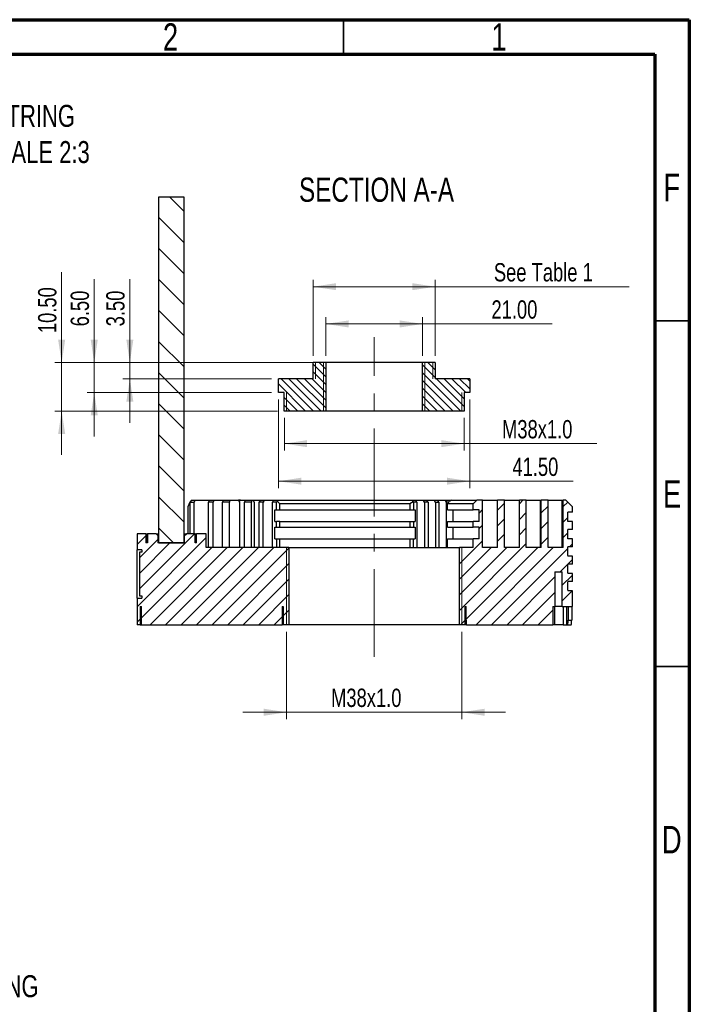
# Model space of a CAD drawing. Header units: millimetres. Extents: x 15 to 415, y 5 to 292.
# Tile 23 of 23: x 318 to 415, y 150 to 292. Entities that reach past the tile are written whole.
import ezdxf

# ---------------------------------------------------------------- set-up
doc = ezdxf.new("R2010")
doc.units = ezdxf.units.MM
doc.linetypes.add('CENTERX2', pattern=[20.32, 12.7, -2.54, 2.54, -2.54])
doc.styles.add('SLDTEXTSTYLE0', font='TXT', dxfattribs={"width": 0.75})
doc.dimstyles.new('SLDDIMSTYLE2', dxfattribs={"dimtxt": 2.645833, "dimasz": 3.302, "dimexe": 0, "dimexo": 0.0625, "dimgap": 0.661458, "dimtad": 1, "dimlfac": 1.5, "dimrnd": 1e-09, "dimzin": 12, "dimdsep": 46, "dimtxsty": 'SLDTEXTSTYLE0', "dimsah": 1, "dimcen": 0.09, "dimadec": 0, "dimazin": 3, "dimtfac": 1, "dimtofl": 0, "dimtmove": 0, "dimatfit": 3, "dimfxl": 1, "dimfrac": 2, "dimtolj": 1, "dimtzin": 12, "dimarcsym": 0})
doc.dimstyles.new('SLDDIMSTYLE3', dxfattribs={"dimtxt": 2.645833, "dimasz": 3.302, "dimexe": 0, "dimexo": 0.0625, "dimgap": 0.661458, "dimtad": 1, "dimlfac": 1.5, "dimrnd": 1e-09, "dimzin": 12, "dimdsep": 46, "dimtxsty": 'SLDTEXTSTYLE0', "dimsah": 1, "dimcen": 0.09, "dimadec": 0, "dimazin": 3, "dimtfac": 1, "dimtmove": 0, "dimatfit": 0, "dimfxl": 1, "dimfrac": 2, "dimtolj": 1, "dimtzin": 12, "dimarcsym": 0})
doc.dimstyles.new('SLDDIMSTYLE4', dxfattribs={"dimtxt": 2.645833, "dimasz": 3.302, "dimexe": 0, "dimexo": 0.0625, "dimgap": 0.661458, "dimtad": 1, "dimlfac": 1.5, "dimrnd": 1e-09, "dimzin": 4, "dimdsep": 46, "dimtxsty": 'SLDTEXTSTYLE0', "dimsah": 1, "dimcen": 0.09, "dimadec": 0, "dimazin": 1, "dimtfac": 1, "dimtofl": 0, "dimtmove": 0, "dimatfit": 3, "dimfxl": 1, "dimfrac": 2, "dimtolj": 1, "dimtzin": 12, "dimarcsym": 0})
doc.dimstyles.new('SLDDIMSTYLE5', dxfattribs={"dimtxt": 2.645833, "dimasz": 3.302, "dimexe": 0, "dimexo": 0.0625, "dimgap": 0.661458, "dimtad": 1, "dimlfac": 1.5, "dimrnd": 1e-09, "dimzin": 4, "dimdsep": 46, "dimtxsty": 'SLDTEXTSTYLE0', "dimsah": 1, "dimcen": 0.09, "dimadec": 0, "dimazin": 1, "dimtfac": 1, "dimtmove": 0, "dimatfit": 0, "dimfxl": 1, "dimfrac": 2, "dimtolj": 1, "dimtzin": 12, "dimarcsym": 0})

# ---------------------------------------------------------------- blocks, each defined once
blk = doc.blocks.new('_D')
at = {"color": 7, "linetype": 'Continuous', "lineweight": 0}
for p, q in [((360.58, 243.44), (360.58, 254.41)), ((360.58, 253.41), (378.25, 253.41)), ((378.25, 243.44), (378.25, 254.41)), ((378.25, 253.41), (406.3, 253.41))]:
    blk.add_line(p, q, dxfattribs=at)
at = {"color": 7, "linetype": 'Continuous', "lineweight": 18}
for points in [[(360.58, 253.41), (363.89, 252.91), (363.89, 253.92)], [(378.25, 253.41), (374.95, 253.92), (374.95, 252.91)]]:
    blk.add_solid(points, dxfattribs=at)
at = {"color": 7, "linetype": 'Continuous', "lineweight": 18, "insert": (386.73, 256.82), "char_height": 2.6458, "attachment_point": 1, "style": 'SLDTEXTSTYLE0'}
blk.add_mtext('See Table 1', dxfattribs=at)
blk = doc.blocks.new('_D_1')
at = {"color": 7, "linetype": 'Continuous', "lineweight": 0}
for p, q in [((356.42, 234.44), (356.42, 229.73)), ((382.42, 234.44), (382.42, 229.73)), ((356.42, 230.73), (382.42, 230.73)), ((382.42, 230.73), (401.64, 230.73))]:
    blk.add_line(p, q, dxfattribs=at)
at = {"color": 7, "linetype": 'Continuous', "lineweight": 18}
for points in [[(356.42, 230.73), (359.72, 230.22), (359.72, 231.24)], [(382.42, 230.73), (379.11, 231.24), (379.11, 230.22)]]:
    blk.add_solid(points, dxfattribs=at)
at = {"color": 7, "linetype": 'Continuous', "lineweight": 18, "insert": (387.91, 234.14), "char_height": 2.646, "attachment_point": 1, "style": 'SLDTEXTSTYLE0'}
blk.add_mtext('M38x1.0', dxfattribs=at)
blk = doc.blocks.new('_D_2')
at = {"color": 7, "linetype": 'Continuous', "lineweight": 0}
for p, q in [((356.75, 203.54), (356.75, 190.91)), ((382.08, 203.54), (382.08, 190.91)), ((356.75, 191.91), (350.4, 191.91)), ((356.75, 191.91), (382.08, 191.91)), ((382.08, 191.91), (388.43, 191.91))]:
    blk.add_line(p, q, dxfattribs=at)
at = {"color": 7, "linetype": 'Continuous', "lineweight": 18}
for points in [[(356.75, 191.91), (353.45, 192.42), (353.45, 191.4)], [(382.08, 191.91), (385.38, 191.4), (385.38, 192.42)]]:
    blk.add_solid(points, dxfattribs=at)
at = {"color": 7, "linetype": 'Continuous', "lineweight": 18, "insert": (363.18, 195.32), "char_height": 2.646, "attachment_point": 1, "style": 'SLDTEXTSTYLE0'}
blk.add_mtext('M38x1.0', dxfattribs=at)
blk = doc.blocks.new('_D_3')
at = {"color": 7, "linetype": 'Continuous', "lineweight": 0}
for p, q in [((362.42, 243.44), (362.42, 249.03)), ((376.42, 243.44), (376.42, 249.03)), ((362.42, 248.03), (376.42, 248.03)), ((376.42, 248.03), (395.18, 248.03))]:
    blk.add_line(p, q, dxfattribs=at)
at = {"color": 7, "linetype": 'Continuous', "lineweight": 18}
for points in [[(362.42, 248.03), (365.72, 247.52), (365.72, 248.54)], [(376.42, 248.03), (373.11, 248.54), (373.11, 247.52)]]:
    blk.add_solid(points, dxfattribs=at)
at = {"color": 7, "linetype": 'Continuous', "lineweight": 18, "insert": (386.38, 251.44), "char_height": 2.646, "attachment_point": 1, "style": 'SLDTEXTSTYLE0'}
blk.add_mtext('21.00', dxfattribs=at)
blk = doc.blocks.new('_D_4')
at = {"color": 7, "linetype": 'Continuous', "lineweight": 0}
for p, q in [((355.58, 237.11), (355.58, 224.3)), ((383.25, 237.11), (383.25, 224.3)), ((355.58, 225.3), (383.25, 225.3)), ((383.25, 225.3), (398.2, 225.3))]:
    blk.add_line(p, q, dxfattribs=at)
at = {"color": 7, "linetype": 'Continuous', "lineweight": 18}
for points in [[(355.58, 225.3), (358.89, 224.8), (358.89, 225.81)], [(383.25, 225.3), (379.95, 225.81), (379.95, 224.8)]]:
    blk.add_solid(points, dxfattribs=at)
at = {"color": 7, "linetype": 'Continuous', "lineweight": 18, "insert": (389.41, 228.71), "char_height": 2.646, "attachment_point": 1, "style": 'SLDTEXTSTYLE0'}
blk.add_mtext('41.50', dxfattribs=at)
blk = doc.blocks.new('_D_5')
at = {"color": 7, "linetype": 'Continuous', "lineweight": 0}
for p, q in [((334.07, 242.44), (334.07, 254.52)), ((361.42, 242.44), (333.07, 242.44)), ((334.07, 242.44), (334.07, 240.11)), ((354.58, 240.11), (333.07, 240.11)), ((334.07, 240.11), (334.07, 233.76))]:
    blk.add_line(p, q, dxfattribs=at)
at = {"color": 7, "linetype": 'Continuous', "lineweight": 18}
for points in [[(334.07, 242.44), (334.58, 245.74), (333.57, 245.74)], [(334.07, 240.11), (333.57, 236.81), (334.58, 236.81)]]:
    blk.add_solid(points, dxfattribs=at)
at = {"color": 7, "linetype": 'Continuous', "lineweight": 18, "insert": (330.66, 247.68), "char_height": 2.646, "attachment_point": 1, "rotation": 90, "style": 'SLDTEXTSTYLE0'}
blk.add_mtext('3.50', dxfattribs=at)
blk = doc.blocks.new('_D_6')
at = {"color": 7, "linetype": 'Continuous', "lineweight": 0}
for p, q in [((328.92, 242.44), (328.92, 254.52)), ((361.42, 242.44), (327.92, 242.44)), ((328.92, 242.44), (328.92, 238.11)), ((354.58, 238.11), (327.92, 238.11)), ((328.92, 238.11), (328.92, 231.76))]:
    blk.add_line(p, q, dxfattribs=at)
at = {"color": 7, "linetype": 'Continuous', "lineweight": 18}
for points in [[(328.92, 242.44), (329.43, 245.74), (328.41, 245.74)], [(328.92, 238.11), (328.41, 234.81), (329.43, 234.81)]]:
    blk.add_solid(points, dxfattribs=at)
at = {"color": 7, "linetype": 'Continuous', "lineweight": 18, "insert": (325.51, 247.68), "char_height": 2.646, "attachment_point": 1, "rotation": 90, "style": 'SLDTEXTSTYLE0'}
blk.add_mtext('6.50', dxfattribs=at)
blk = doc.blocks.new('_D_7')
at = {"color": 7, "linetype": 'Continuous', "lineweight": 0}
for p, q in [((324.21, 242.44), (324.21, 255.5)), ((361.42, 242.44), (323.21, 242.44)), ((324.21, 242.44), (324.21, 235.44)), ((355.42, 235.44), (323.21, 235.44)), ((324.21, 235.44), (324.21, 229.09))]:
    blk.add_line(p, q, dxfattribs=at)
at = {"color": 7, "linetype": 'Continuous', "lineweight": 18}
for points in [[(324.21, 242.44), (324.72, 245.74), (323.7, 245.74)], [(324.21, 235.44), (323.7, 232.14), (324.72, 232.14)]]:
    blk.add_solid(points, dxfattribs=at)
at = {"color": 7, "linetype": 'Continuous', "lineweight": 18, "insert": (320.8, 246.7), "char_height": 2.646, "attachment_point": 1, "rotation": 90, "style": 'SLDTEXTSTYLE0'}
blk.add_mtext('10.50', dxfattribs=at)

msp = doc.modelspace()

# ---------------------------------------------------------------- hatches: boundary and pattern name
at = {"linetype": 'Continuous', "lineweight": 18}
h = msp.add_hatch(dxfattribs=at)
h.set_pattern_fill('ANSI31', angle=90, style=0)
h.paths.add_polyline_path([(338.2612, 266.3769), (338.2612, 216.3769), (341.8612, 216.3769), (341.8612, 266.3769)], flags=0)
h = msp.add_hatch(dxfattribs=at)
h.set_pattern_fill('ANSI31', scale=0.25, angle=90, style=0)
h.paths.add_polyline_path([(355.5831, 238.1096), (356.4165, 238.1096), (356.4165, 235.4429), (362.4168, 235.4429), (362.4168, 242.4429), (360.5833, 242.4429), (360.5833, 240.1096), (355.5831, 240.1096)], flags=0)
h = msp.add_hatch(dxfattribs=at)
h.set_pattern_fill('ANSI31', scale=0.25, angle=90, style=0)
h.paths.add_polyline_path([(382.4158, 238.1096), (383.2492, 238.1096), (383.2492, 240.1096), (378.249, 240.1096), (378.249, 242.4429), (376.4155, 242.4429), (376.4155, 235.4429), (382.4158, 235.4429)], flags=0)
h = msp.add_hatch(dxfattribs=at)
h.set_pattern_fill('ANSI31', scale=0.5, style=0)
edge = h.paths.add_edge_path(flags=0)
edge.add_line((398.0827, 215.8102), (398.0827, 216.9769))
edge.add_line((398.0827, 216.9769), (397.4226, 216.9769))
edge.add_line((397.4226, 216.9769), (397.4226, 218.3102))
edge.add_line((397.4226, 218.3102), (398.0827, 218.3102))
edge.add_line((398.0827, 218.3102), (398.0827, 219.4769))
edge.add_line((398.0827, 219.4769), (397.4226, 219.4769))
edge.add_line((397.4226, 219.4769), (397.4226, 220.8102))
edge.add_line((397.4226, 220.8102), (398.0827, 220.8102))
edge.add_line((398.0827, 220.8102), (398.0827, 221.6102))
edge.add_spline(control_points=[(398.0827, 221.6102), (397.7715, 221.9213), (397.4604, 222.2324), (397.1493, 222.5435)], knot_values=[0.02769051, 0.02769051, 0.02769051, 0.02769051, 0.02967042, 0.02967042, 0.02967042, 0.02967042], weights=[1, 1, 1, 1], degree=3, periodic=0)
edge.add_line((397.1493, 222.5435), (396.7493, 222.5435))
edge.add_line((396.7493, 222.5435), (396.7493, 215.7102))
edge.add_line((396.7493, 215.7102), (394.5826, 215.7102))
edge.add_line((394.5826, 215.7102), (394.5826, 222.5435))
edge.add_line((394.5826, 222.5435), (393.5826, 222.5435))
edge.add_line((393.5826, 222.5435), (393.5826, 215.7102))
edge.add_line((393.5826, 215.7102), (391.4159, 215.7102))
edge.add_line((391.4159, 215.7102), (391.4159, 222.5435))
edge.add_line((391.4159, 222.5435), (390.4159, 222.5435))
edge.add_line((390.4159, 222.5435), (390.4159, 215.7102))
edge.add_line((390.4159, 215.7102), (388.2492, 215.7102))
edge.add_line((388.2492, 215.7102), (388.2492, 222.5435))
edge.add_line((388.2492, 222.5435), (387.2492, 222.5435))
edge.add_line((387.2492, 222.5435), (387.2492, 215.7102))
edge.add_line((387.2492, 215.7102), (385.0825, 215.7102))
edge.add_line((385.0825, 215.7102), (385.0825, 222.5435))
edge.add_line((385.0825, 222.5435), (384.2825, 222.5435))
edge.add_spline(control_points=[(384.2825, 222.5435), (384.1047, 222.3657), (383.927, 222.188), (383.7492, 222.0102)], knot_values=[0.01276143, 0.01276143, 0.01276143, 0.01276143, 0.01389281, 0.01389281, 0.01389281, 0.01389281], weights=[1, 1, 1, 1], degree=3, periodic=0)
edge.add_line((383.7492, 222.0102), (383.7492, 221.1435))
edge.add_line((383.7492, 221.1435), (384.5825, 221.1435))
edge.add_line((384.5825, 221.1435), (384.5825, 219.4769))
edge.add_line((384.5825, 219.4769), (383.7492, 219.4769))
edge.add_line((383.7492, 219.4769), (383.7492, 218.6435))
edge.add_line((383.7492, 218.6435), (384.5825, 218.6435))
edge.add_line((384.5825, 218.6435), (384.5825, 216.9769))
edge.add_line((384.5825, 216.9769), (383.7492, 216.9769))
edge.add_line((383.7492, 216.9769), (383.7492, 215.7102))
edge.add_line((383.7492, 215.7102), (381.7491, 215.7102))
edge.add_line((381.7491, 215.7102), (381.7491, 204.5435))
edge.add_line((381.7491, 204.5435), (382.5825, 204.5435))
edge.add_line((382.5825, 204.5435), (382.5825, 207.2102))
edge.add_line((382.5825, 207.2102), (382.7158, 207.2102))
edge.add_line((382.7158, 207.2102), (382.7158, 205.2102))
edge.add_line((382.7158, 205.2102), (382.7492, 205.2102))
edge.add_line((382.7492, 205.2102), (382.7492, 204.5435))
edge.add_line((382.7492, 204.5435), (395.2546, 204.5435))
edge.add_line((395.2546, 204.5435), (395.2546, 207.2102))
edge.add_line((395.2546, 207.2102), (395.5575, 207.2102))
edge.add_line((395.5575, 207.2102), (395.5575, 212.2102))
edge.add_line((395.5575, 212.2102), (396.6081, 212.2102))
edge.add_line((396.6081, 212.2102), (396.6081, 207.2102))
edge.add_line((396.6081, 207.2102), (398.0827, 207.2102))
edge.add_line((398.0827, 207.2102), (398.0827, 209.4769))
edge.add_line((398.0827, 209.4769), (397.4893, 209.4769))
edge.add_spline(control_points=[(397.4893, 209.4769), (397.4843, 209.4769), (397.4794, 209.4774), (397.4746, 209.4785), (397.4673, 209.4801), (397.4602, 209.483), (397.4539, 209.487), (397.4476, 209.4909), (397.4419, 209.496), (397.4372, 209.5019), (397.4325, 209.5077), (397.4288, 209.5144), (397.4263, 209.5215), (397.4239, 209.5285), (397.4226, 209.5361), (397.4226, 209.5435)], knot_values=[0, 0, 0, 0, 0.00002209, 0.00002209, 0.00002209, 0.00005594, 0.00005594, 0.00005594, 0.00008979, 0.00008979, 0.00008979, 0.00012364, 0.00012364, 0.00012364, 0.0001575, 0.0001575, 0.0001575, 0.0001575], weights=[1, 1, 1, 1, 1, 1, 1, 1, 1, 1, 1, 1, 1, 1, 1, 1], degree=3, periodic=0)
edge.add_line((397.4226, 209.5435), (397.4226, 210.7435))
edge.add_spline(control_points=[(397.4226, 210.7435), (397.4226, 210.7484), (397.4231, 210.7534), (397.4242, 210.7582), (397.4259, 210.7654), (397.4288, 210.7725), (397.4327, 210.7789), (397.4367, 210.7852), (397.4418, 210.7909), (397.4476, 210.7956), (397.4534, 210.8002), (397.4601, 210.804), (397.4672, 210.8064), (397.4742, 210.8089), (397.4818, 210.8102), (397.4893, 210.8102)], knot_values=[0, 0, 0, 0, 0.00002209, 0.00002209, 0.00002209, 0.00005594, 0.00005594, 0.00005594, 0.00008979, 0.00008979, 0.00008979, 0.00012364, 0.00012364, 0.00012364, 0.0001575, 0.0001575, 0.0001575, 0.0001575], weights=[1, 1, 1, 1, 1, 1, 1, 1, 1, 1, 1, 1, 1, 1, 1, 1], degree=3, periodic=0)
edge.add_line((397.4893, 210.8102), (398.0827, 210.8102))
edge.add_line((398.0827, 210.8102), (398.0827, 211.9769))
edge.add_line((398.0827, 211.9769), (397.4893, 211.9769))
edge.add_spline(control_points=[(397.4893, 211.9769), (397.4843, 211.9769), (397.4794, 211.9774), (397.4746, 211.9785), (397.4673, 211.9801), (397.4602, 211.983), (397.4539, 211.987), (397.4476, 211.9909), (397.4419, 211.996), (397.4372, 212.0019), (397.4325, 212.0077), (397.4288, 212.0144), (397.4263, 212.0215), (397.4239, 212.0285), (397.4226, 212.0361), (397.4226, 212.0435)], knot_values=[0, 0, 0, 0, 0.00002209, 0.00002209, 0.00002209, 0.00005594, 0.00005594, 0.00005594, 0.00008979, 0.00008979, 0.00008979, 0.00012364, 0.00012364, 0.00012364, 0.0001575, 0.0001575, 0.0001575, 0.0001575], weights=[1, 1, 1, 1, 1, 1, 1, 1, 1, 1, 1, 1, 1, 1, 1, 1], degree=3, periodic=0)
edge.add_line((397.4226, 212.0435), (397.4226, 213.2435))
edge.add_spline(control_points=[(397.4226, 213.2435), (397.4226, 213.2484), (397.4231, 213.2534), (397.4242, 213.2582), (397.4259, 213.2654), (397.4288, 213.2725), (397.4327, 213.2789), (397.4367, 213.2852), (397.4418, 213.2909), (397.4476, 213.2956), (397.4534, 213.3002), (397.4601, 213.304), (397.4672, 213.3064), (397.4742, 213.3089), (397.4818, 213.3102), (397.4893, 213.3102)], knot_values=[0, 0, 0, 0, 0.00002209, 0.00002209, 0.00002209, 0.00005594, 0.00005594, 0.00005594, 0.00008979, 0.00008979, 0.00008979, 0.00012364, 0.00012364, 0.00012364, 0.0001575, 0.0001575, 0.0001575, 0.0001575], weights=[1, 1, 1, 1, 1, 1, 1, 1, 1, 1, 1, 1, 1, 1, 1, 1], degree=3, periodic=0)
edge.add_line((397.4893, 213.3102), (398.0827, 213.3102))
edge.add_line((398.0827, 213.3102), (398.0827, 214.4769))
edge.add_line((398.0827, 214.4769), (397.4893, 214.4769))
edge.add_spline(control_points=[(397.4893, 214.4769), (397.4843, 214.4769), (397.4794, 214.4774), (397.4746, 214.4785), (397.4673, 214.4801), (397.4602, 214.483), (397.4539, 214.487), (397.4476, 214.4909), (397.4419, 214.496), (397.4372, 214.5019), (397.4325, 214.5077), (397.4288, 214.5144), (397.4263, 214.5215), (397.4239, 214.5285), (397.4226, 214.5361), (397.4226, 214.5435)], knot_values=[0, 0, 0, 0, 0.00002209, 0.00002209, 0.00002209, 0.00005594, 0.00005594, 0.00005594, 0.00008979, 0.00008979, 0.00008979, 0.00012364, 0.00012364, 0.00012364, 0.0001575, 0.0001575, 0.0001575, 0.0001575], weights=[1, 1, 1, 1, 1, 1, 1, 1, 1, 1, 1, 1, 1, 1, 1, 1], degree=3, periodic=0)
edge.add_line((397.4226, 214.5435), (397.4226, 215.8102))
edge.add_line((397.4226, 215.8102), (398.0827, 215.8102))
h = msp.add_hatch(dxfattribs=at)
h.set_pattern_fill('ANSI31', scale=0.5, style=0)
h.paths.add_polyline_path([(335.1199, 215.3756), (335.7866, 215.3756), (335.7866, 215.0422), (335.4532, 215.0422), (335.4532, 208.7115), (335.7866, 208.7115), (335.7866, 208.3781), (335.1199, 208.3781), (335.1199, 204.5435), (335.5828, 204.5435), (335.5828, 207.2102), (335.7495, 207.2102), (335.7495, 204.5435), (356.0831, 204.5435), (356.0831, 205.2102), (356.1165, 205.2102), (356.1165, 207.2102), (356.2498, 207.2102), (356.2498, 204.5435), (357.0832, 204.5435), (357.0832, 215.7102), (345.1199, 215.7102), (345.1199, 217.7102), (343.7276, 217.7102), (343.7276, 216.3769), (343.501, 216.3769), (343.501, 217.7102), (342.2612, 217.7102), (341.9946, 217.4435), (341.9946, 216.3769), (338.1279, 216.3769), (338.1279, 217.4435), (337.8612, 217.7102), (336.621, 217.7102), (336.621, 216.3769), (336.3943, 216.3769), (336.3943, 217.7102), (335.1199, 217.7102)], flags=0)

# ---------------------------------------------------------------- linework, layer by layer
at = {"color": 7, "linetype": 'Continuous', "lineweight": 70}
for p, q in [((15, 292), (415, 292)), ((415, 292), (415, 5)), ((20, 287), (410, 287)), ((410, 287), (410, 10))]:
    msp.add_line(p, q, dxfattribs=at)
at = {"color": 7, "linetype": 'Continuous', "lineweight": 35}
for p, q in [((365, 287), (365, 292)), ((410, 248.5), (415, 248.5)), ((410, 198.5), (415, 198.5))]:
    msp.add_line(p, q, dxfattribs=at)
at = {"color": 7, "linetype": 'Continuous', "lineweight": 25}
for p, q in [((338.2612, 266.3769), (341.8612, 266.3769)), ((338.2612, 216.3769), (338.2612, 266.3769)), ((341.8612, 266.3769), (341.8612, 216.3769)), ((360.5833, 240.1096), (360.5833, 242.4429)), ((362.4168, 242.4429), (360.5833, 242.4429)), ((362.4168, 242.4429), (362.4168, 235.4429)), ((376.4155, 242.4429), (362.4168, 242.4429)), ((376.4155, 235.4429), (376.4155, 242.4429)), ((378.249, 242.4429), (376.4155, 242.4429)), ((378.249, 242.4429), (378.249, 240.1096)), ((355.5831, 238.1096), (355.5831, 240.1096)), ((360.5833, 240.1096), (355.5831, 240.1096)), ((383.2492, 240.1096), (378.249, 240.1096)), ((383.2492, 240.1096), (383.2492, 238.1096)), ((356.4165, 238.1096), (355.5831, 238.1096)), ((356.4165, 235.4429), (356.4165, 238.1096)), ((382.4158, 238.1096), (382.4158, 235.4429)), ((383.2492, 238.1096), (382.4158, 238.1096)), ((362.4168, 235.4429), (356.4165, 235.4429)), ((376.4155, 235.4429), (362.4168, 235.4429)), ((382.4158, 235.4429), (376.4155, 235.4429)), ((342.5125, 221.645), (342.7807, 222.2992)), ((343.0891, 222.5435), (342.7807, 222.2992)), ((342.7807, 222.2992), (342.7862, 222.2769)), ((342.7862, 217.7102), (342.7862, 222.2769)), ((342.7862, 222.2769), (343.3874, 222.2769)), ((343.0891, 222.5435), (343.4701, 222.5435)), ((343.3874, 217.7102), (343.3874, 222.2769)), ((343.4701, 222.5435), (345.559, 222.5435)), ((346.1349, 222.2769), (345.4475, 222.2769)), ((345.4475, 215.7102), (345.4475, 222.2769)), ((345.559, 222.5435), (346.2371, 222.5435)), ((346.1349, 215.7102), (346.1349, 222.2769)), ((346.2371, 222.5435), (347.5166, 222.5435)), ((348.4963, 222.2769), (347.4927, 222.2769)), ((347.4927, 215.7102), (347.4927, 222.2769)), ((347.5166, 222.5435), (348.5214, 222.5435)), ((348.4963, 215.7102), (348.4963, 222.2769)), ((348.5214, 222.5435), (349.7875, 222.5435)), ((350.0619, 222.5435), (349.7875, 222.5435)), ((349.9116, 222.2769), (349.9116, 215.7102)), ((350.0619, 222.5435), (350.7003, 222.5435)), ((351.6773, 222.2769), (350.6723, 222.2769)), ((350.6723, 215.7102), (350.6723, 222.2769)), ((350.7003, 222.5435), (351.7069, 222.5435)), ((351.6773, 215.7102), (351.6773, 222.2769)), ((351.7069, 222.5435), (351.9682, 222.5435)), ((352.054, 222.2769), (351.9682, 222.5435)), ((351.9682, 222.5435), (352.9252, 222.5435)), ((352.054, 222.2769), (352.054, 215.7102)), ((353.373, 222.2769), (352.7763, 222.2769)), ((352.7763, 215.7102), (352.7763, 222.2769)), ((352.9252, 222.5435), (353.5154, 222.5435)), ((353.373, 215.7102), (353.373, 222.2769)), ((353.5154, 222.5435), (354.8487, 222.5435)), ((355.2882, 222.2769), (354.7259, 222.2769)), ((354.7259, 215.7102), (354.7259, 222.2769)), ((354.8487, 222.5435), (355.3681, 222.5435)), ((355.4118, 222.3673), (355.2882, 222.2769)), ((355.2882, 221.1435), (355.2882, 222.2769)), ((355.3681, 222.5435), (355.4118, 222.3673)), ((355.3681, 222.5435), (374.9563, 222.5435)), ((355.7571, 222.0102), (355.4118, 222.3673)), ((355.7571, 221.1435), (355.7571, 222.0102)), ((374.5716, 222.0102), (355.7571, 222.0102)), ((375.056, 222.3112), (374.5716, 222.0102)), ((374.5716, 222.0102), (374.5716, 221.1435)), ((375.056, 222.3112), (374.9563, 222.5435)), ((374.9563, 222.5435), (375.3601, 222.5435)), ((375.1029, 222.2769), (375.056, 222.3112)), ((375.1029, 222.2769), (375.1029, 221.1435)), ((375.6079, 222.2769), (375.1029, 222.2769)), ((375.3601, 222.5435), (376.4521, 222.5435)), ((375.6079, 222.2769), (375.6079, 215.7102)), ((376.4521, 222.5435), (376.9554, 222.5435)), ((376.6979, 222.2769), (376.6979, 215.7102)), ((377.2004, 222.2769), (376.6979, 222.2769)), ((376.9554, 222.5435), (378.0449, 222.5435)), ((377.2004, 222.2769), (377.2004, 215.7102)), ((378.0449, 222.5435), (378.5473, 222.5435)), ((378.2883, 222.2769), (378.2883, 215.7102)), ((378.2883, 222.2769), (378.7902, 222.2769)), ((378.5473, 222.5435), (379.6351, 222.5435)), ((378.7902, 222.2769), (378.7902, 215.7102)), ((379.6351, 222.5435), (380.0894, 222.5435)), ((379.8733, 215.7102), (379.8733, 222.2769)), ((380.0082, 222.0102), (380.261, 222.3673)), ((380.0082, 221.1435), (380.0082, 222.0102)), ((383.7492, 222.0102), (380.0082, 222.0102)), ((380.0894, 222.5435), (380.6703, 222.5435)), ((380.6536, 222.5435), (380.261, 222.3673)), ((380.6536, 222.5435), (384.2825, 222.5435)), ((383.7492, 222.0102), (384.2825, 222.5435)), ((383.7492, 221.1435), (383.7492, 222.0102)), ((385.0825, 222.5435), (384.2825, 222.5435)), ((385.0825, 215.7102), (385.0825, 222.5435)), ((385.0825, 222.5435), (387.2492, 222.5435)), ((387.2492, 215.7102), (387.2492, 222.5435)), ((388.2492, 222.5435), (387.2492, 222.5435)), ((388.2492, 215.7102), (388.2492, 222.5435)), ((388.2492, 222.5435), (390.4159, 222.5435)), ((390.4159, 215.7102), (390.4159, 222.5435)), ((391.4159, 222.5435), (390.4159, 222.5435)), ((391.4159, 215.7102), (391.4159, 222.5435)), ((391.4159, 222.5435), (393.4364, 222.5435)), ((393.4364, 222.5435), (393.4364, 215.7102)), ((393.4364, 222.5435), (393.5826, 222.5435)), ((393.5826, 215.7102), (393.5826, 222.5435)), ((394.5826, 222.5435), (393.5826, 222.5435)), ((394.5826, 215.7102), (394.5826, 222.5435)), ((394.5826, 222.5435), (396.5664, 222.5435)), ((396.5664, 222.5435), (396.5664, 215.7102)), ((396.5664, 222.5435), (396.7493, 222.5435)), ((396.7493, 215.7102), (396.7493, 222.5435)), ((397.1493, 222.5435), (396.7493, 222.5435)), ((398.0827, 221.6102), (397.1493, 222.5435)), ((342.5125, 217.7102), (342.5125, 221.645)), ((355.0544, 219.4769), (355.0544, 221.1435)), ((355.0544, 221.1435), (355.2882, 221.1435)), ((355.2882, 221.1435), (355.7571, 221.1435)), ((355.7571, 221.1435), (374.5716, 221.1435)), ((374.5716, 221.1435), (375.1029, 221.1435)), ((375.1029, 221.1435), (375.3562, 221.1435)), ((375.3562, 221.1435), (375.3562, 219.4769)), ((380.0082, 221.1435), (383.7492, 221.1435)), ((380.8191, 219.4769), (380.8191, 221.1435)), ((384.5825, 221.1435), (383.7492, 221.1435)), ((384.5825, 219.4769), (384.5825, 221.1435)), ((398.0827, 220.8102), (397.4226, 220.8102)), ((397.4226, 219.4769), (397.4226, 220.8102)), ((398.0827, 220.8102), (398.0827, 221.6102)), ((355.0544, 219.4769), (355.2882, 219.4769)), ((355.2882, 218.6435), (355.2882, 219.4769)), ((355.7571, 219.4769), (355.2882, 219.4769)), ((355.7571, 218.6435), (355.7571, 219.4769)), ((355.7571, 219.4769), (374.5716, 219.4769)), ((374.5716, 219.4769), (374.5716, 218.6435)), ((374.5716, 219.4769), (375.1029, 219.4769)), ((375.1029, 219.4769), (375.1029, 218.6435)), ((375.1029, 219.4769), (375.3562, 219.4769)), ((380.0082, 218.6435), (380.0082, 219.4769)), ((380.0082, 219.4769), (383.7492, 219.4769)), ((383.7492, 218.6435), (383.7492, 219.4769)), ((384.5825, 219.4769), (383.7492, 219.4769)), ((398.0827, 219.4769), (397.4226, 219.4769)), ((398.0827, 218.3102), (398.0827, 219.4769)), ((355.0544, 216.9769), (355.0544, 218.6435)), ((355.0544, 218.6435), (355.2882, 218.6435)), ((355.2882, 218.6435), (355.7571, 218.6435)), ((355.7571, 218.6435), (374.5716, 218.6435)), ((374.5716, 218.6435), (375.1029, 218.6435)), ((375.1029, 218.6435), (375.3562, 218.6435)), ((375.3562, 218.6435), (375.3562, 216.9769)), ((380.0082, 218.6435), (383.7492, 218.6435)), ((380.8191, 216.9769), (380.8191, 218.6435)), ((384.5825, 218.6435), (383.7492, 218.6435)), ((384.5825, 216.9769), (384.5825, 218.6435)), ((398.0827, 218.3102), (397.4226, 218.3102)), ((397.4226, 216.9769), (397.4226, 218.3102)), ((335.1199, 217.7102), (335.1199, 215.3756)), ((336.3943, 217.7102), (335.1199, 217.7102)), ((336.3943, 217.7102), (336.3943, 216.3769)), ((336.3943, 217.7102), (336.5953, 217.7102)), ((336.621, 216.3769), (336.3943, 216.3769)), ((336.5953, 216.3769), (336.5953, 217.7102)), ((336.5953, 217.7102), (336.621, 217.7102)), ((336.621, 217.7102), (336.621, 216.3769)), ((337.8612, 217.7102), (336.621, 217.7102)), ((337.8612, 217.7102), (338.1279, 217.4435)), ((337.8612, 217.7102), (338.2612, 217.7102)), ((338.1279, 217.4435), (338.1279, 216.3769)), ((338.2612, 217.4435), (338.1279, 217.4435)), ((341.9946, 216.3769), (338.1279, 216.3769)), ((338.2612, 216.3769), (341.8612, 216.3769)), ((341.8612, 217.7102), (342.2612, 217.7102)), ((341.9946, 217.4435), (341.8612, 217.4435)), ((341.9946, 217.4435), (342.2612, 217.7102)), ((341.9946, 216.3769), (341.9946, 217.4435)), ((343.501, 217.7102), (342.2612, 217.7102)), ((343.501, 216.3769), (343.501, 217.7102)), ((343.501, 217.7102), (343.5267, 217.7102)), ((343.7276, 216.3769), (343.501, 216.3769)), ((343.5267, 217.7102), (343.5267, 216.3769)), ((343.5267, 217.7102), (343.7276, 217.7102)), ((343.7276, 216.3769), (343.7276, 217.7102)), ((345.1199, 217.7102), (343.7276, 217.7102)), ((345.1199, 215.7102), (345.1199, 217.7102)), ((355.0544, 216.9769), (355.2882, 216.9769)), ((355.2882, 216.9769), (355.7571, 216.9769)), ((355.2882, 216.9769), (355.2882, 215.7102)), ((355.7571, 215.7102), (355.7571, 216.9769)), ((355.7571, 216.9769), (374.5716, 216.9769)), ((374.5716, 216.9769), (374.5716, 215.7102)), ((374.5716, 216.9769), (375.1029, 216.9769)), ((375.1029, 215.7102), (375.1029, 216.9769)), ((375.1029, 216.9769), (375.3562, 216.9769)), ((380.0082, 215.7102), (380.0082, 216.9769)), ((380.0082, 216.9769), (383.7492, 216.9769)), ((383.7492, 215.7102), (383.7492, 216.9769)), ((384.5825, 216.9769), (383.7492, 216.9769)), ((398.0827, 216.9769), (397.4226, 216.9769)), ((398.0827, 215.8102), (398.0827, 216.9769)), ((335.7866, 215.3756), (335.1199, 215.3756)), ((335.1199, 213.0668), (335.1199, 215.3756)), ((335.4532, 215.0422), (335.4532, 208.7115)), ((335.7866, 215.0422), (335.4532, 215.0422)), ((335.7866, 215.3756), (335.7866, 215.0422)), ((357.0832, 215.7102), (345.1199, 215.7102)), ((357.0832, 215.7102), (357.0832, 204.5435)), ((357.0832, 215.7102), (381.7491, 215.7102)), ((381.7491, 204.5435), (381.7491, 215.7102)), ((383.7492, 215.7102), (381.7491, 215.7102)), ((387.2492, 215.7102), (385.0825, 215.7102)), ((390.4159, 215.7102), (388.2492, 215.7102)), ((393.5826, 215.7102), (391.4159, 215.7102)), ((396.7493, 215.7102), (394.5826, 215.7102)), ((398.0827, 215.8102), (397.4226, 215.8102)), ((397.4226, 214.5435), (397.4226, 215.8102)), ((398.0827, 214.4769), (397.4893, 214.4769)), ((398.0827, 213.3102), (398.0827, 214.4769)), ((395.5575, 212.2102), (396.6081, 212.2102)), ((395.5575, 212.2102), (395.5575, 207.2102)), ((396.6081, 207.2102), (396.6081, 212.2102)), ((397.4226, 212.0435), (397.4226, 213.2435)), ((398.0827, 213.3102), (397.4893, 213.3102)), ((335.1199, 208.3781), (335.1199, 210.687)), ((397.4226, 209.5435), (397.4226, 210.7435)), ((398.0827, 211.9769), (397.4893, 211.9769)), ((398.0827, 210.8102), (397.4893, 210.8102)), ((398.0827, 210.8102), (398.0827, 211.9769)), ((398.0827, 209.4769), (397.4893, 209.4769)), ((398.0827, 207.2102), (398.0827, 209.4769)), ((335.1199, 208.3781), (335.1199, 204.5435)), ((335.1199, 208.3781), (335.7866, 208.3781)), ((335.4532, 208.7115), (335.7866, 208.7115)), ((335.7866, 208.7115), (335.7866, 208.3781)), ((335.5828, 207.2102), (335.7495, 207.2102)), ((335.5828, 207.2102), (335.5828, 204.5435)), ((335.7495, 204.5435), (335.7495, 207.2102)), ((356.1165, 207.2102), (356.2498, 207.2102)), ((356.1165, 207.2102), (356.1165, 205.2102)), ((356.2498, 207.2102), (356.2498, 204.5435)), ((382.5825, 207.2102), (382.7158, 207.2102)), ((382.5825, 204.5435), (382.5825, 207.2102)), ((382.7158, 205.2102), (382.7158, 207.2102)), ((395.2546, 207.2102), (395.5575, 207.2102)), ((395.2546, 207.2102), (395.2546, 204.5435)), ((395.5203, 207.2102), (395.5203, 204.5435)), ((396.6081, 207.2102), (395.5575, 207.2102)), ((396.6081, 207.2102), (398.0827, 207.2102)), ((396.7731, 207.2102), (396.7731, 204.5435)), ((397.2605, 204.5435), (397.2605, 207.2102)), ((397.4893, 207.2102), (397.4893, 205.2102)), ((397.9877, 207.2102), (397.9877, 205.2102)), ((356.0831, 205.2102), (356.1165, 205.2102)), ((356.0831, 205.2102), (356.0831, 204.5435)), ((356.2498, 205.2102), (356.1165, 205.2102)), ((382.7158, 205.2102), (382.5825, 205.2102)), ((382.7158, 205.2102), (382.7492, 205.2102)), ((382.7492, 204.5435), (382.7492, 205.2102)), ((397.4893, 205.2102), (397.9877, 205.2102)), ((335.5828, 204.5435), (335.1199, 204.5435)), ((335.5828, 204.5435), (335.7495, 204.5435)), ((335.7495, 204.5435), (356.0831, 204.5435)), ((356.2498, 204.5435), (356.0831, 204.5435)), ((357.0832, 204.5435), (356.2498, 204.5435)), ((381.7491, 204.5435), (357.0832, 204.5435)), ((382.5825, 204.5435), (381.7491, 204.5435)), ((382.7492, 204.5435), (382.5825, 204.5435)), ((382.7492, 204.5435), (395.2546, 204.5435)), ((395.5203, 204.5435), (395.2546, 204.5435)), ((396.7731, 204.5435), (395.5203, 204.5435)), ((396.7731, 204.5435), (397.2605, 204.5435)), ((397.2605, 204.5435), (397.4272, 204.5435)), ((397.4272, 204.5435), (397.9257, 204.5435))]:
    msp.add_line(p, q, dxfattribs=at)
at = {"color": 7, "linetype": 'CENTERX2', "lineweight": 18}
msp.add_line((369.4161, 199.897), (369.4161, 246.135), dxfattribs=at)
at = {"color": 7, "linetype": 'Continuous', "lineweight": 18}
for p, q in [((360.9495, 242.4429), (360.9495, 240.1096)), ((362.0828, 242.4429), (362.0828, 235.4429)), ((376.7495, 242.4429), (376.7495, 235.4429)), ((377.8828, 242.4429), (377.8828, 240.1096)), ((356.7495, 235.4429), (356.7495, 238.1096)), ((382.0828, 235.4429), (382.0828, 238.1096)), ((356.7495, 215.7102), (356.7495, 204.5435)), ((382.0828, 215.7102), (382.0828, 204.5435))]:
    msp.add_line(p, q, dxfattribs=at)
at = {"color": 7, "linetype": 'Continuous', "lineweight": 25}
for radius, start, end in [(22, 174.522518, 175.219808), (21, 174.26083, 174.991612), (18.8333, 173.597954, 174.413688), (17.8333, 173.237329, 174.099355)]:
    msp.add_arc((369.4161, 220.4435), radius, start, end, dxfattribs=at)
for centre, major_axis, ratio, start_param, end_param in [((369.4161, 222.2655), (22.078, 22.078), 0.72988111, 2.1911265, 2.20088277), ((369.4161, 239.1982), (24.3091, 24.3091), 0.26794919, 2.55578086, 2.57000429), ((369.4161, 239.1982), (23.3432, 23.3432), 0.26794919, 2.59292456, 2.60826525), ((369.4161, 209.2769), (20.2844, -20.2844), 0.26794919, 3.76678601, 3.78306015), ((350.3493, 222.2702), (1.0464, 1.0464), 0.26794919, 1.57754523, 1.75955567), ((369.4161, 232.2769), (18.1916, 18.1916), 0.26794919, 2.37572112, 2.39234463), ((369.4161, 232.2769), (17.2257, 17.2257), 0.26794919, 2.40993259, 2.42788423), ((369.4161, 232.2769), (15.1328, 15.1328), 0.26794919, 2.50296653, 2.52488079), ((369.4161, 220.4435), (15.1328, -15.1328), 0.26794919, 1.42628696, 1.44344417), ((369.4161, 220.4435), (-17.2257, 17.2257), 0.26794919, 4.55357528, 4.56862046), ((369.4161, 220.4435), (-18.1916, 18.1916), 0.26794919, 4.54808913, 4.56232638), ((369.4161, 220.4435), (20.2844, -20.2844), 0.26794919, 1.3964098, 1.40916436), ((369.4161, 220.4435), (21.2504, -21.2504), 0.26794919, 1.39242703, 1.40459704), ((369.4161, 220.4435), (23.3432, -23.3432), 0.26794919, 1.38493196, 1.39600322), ((369.4161, 220.4435), (17.2257, 17.2257), 0.26794919, 5.07717406, 5.09221924), ((369.4161, 205.2102), (20.7116, 20.7116), 0.92166283, 5.43337355, 5.4570444), ((369.4161, 205.2102), (21.0792, 21.0792), 0.92166283, 5.43378649, 5.4570444)]:
    msp.add_ellipse(centre, major_axis=major_axis, ratio=ratio, start_param=start_param, end_param=end_param, dxfattribs=at)
for points, knots in [([(397.4226, 214.5435), (397.4233, 214.536), (397.4248, 214.521), (397.4363, 214.5011), (397.4532, 214.486), (397.472, 214.478), (397.4843, 214.4772), (397.4893, 214.4769)], [0, 0, 0, 0, 0.21469265, 0.42938529, 0.64407836, 0.85877236, 1, 1, 1, 1]), ([(335.1199, 210.687), (335.1206, 210.8726), (335.1219, 211.2492), (335.1249, 211.8482), (335.1222, 212.4657), (335.1207, 212.8643), (335.1199, 213.0668)], [0, 0, 0, 0, 0.2396504, 0.48624828, 0.73902295, 1, 1, 1, 1]), ([(397.4893, 213.3102), (397.4818, 213.3094), (397.4668, 213.308), (397.4468, 213.2965), (397.4317, 213.2796), (397.4237, 213.2608), (397.4229, 213.2484), (397.4226, 213.2435)], [0, 0, 0, 0, 0.21469507, 0.42939015, 0.6440848, 0.85877853, 1, 1, 1, 1]), ([(397.4226, 212.0435), (397.4233, 212.036), (397.4248, 212.021), (397.4363, 212.0011), (397.4532, 211.986), (397.472, 211.978), (397.4843, 211.9772), (397.4893, 211.9769)], [0, 0, 0, 0, 0.21469265, 0.42938529, 0.64407836, 0.85877236, 1, 1, 1, 1]), ([(397.4893, 210.8102), (397.4818, 210.8094), (397.4668, 210.808), (397.4468, 210.7965), (397.4317, 210.7796), (397.4237, 210.7608), (397.4229, 210.7484), (397.4226, 210.7435)], [0, 0, 0, 0, 0.21469507, 0.42939015, 0.6440848, 0.85877853, 1, 1, 1, 1]), ([(397.4226, 209.5435), (397.4233, 209.536), (397.4248, 209.521), (397.4363, 209.5011), (397.4532, 209.486), (397.472, 209.478), (397.4843, 209.4772), (397.4893, 209.4769)], [0, 0, 0, 0, 0.21469265, 0.42938529, 0.64407836, 0.85877236, 1, 1, 1, 1])]:
    msp.add_open_spline(points, degree=3, knots=knots, dxfattribs=at)

# ---------------------------------------------------------------- texts
at = {"color": 7, "linetype": 'Continuous', "lineweight": 0, "style": 'SLDTEXTSTYLE0'}
for s, insert, char_height, attachment_point in [('2', (339.96, 291.4793), 3.9688, 2), ('1', (387.46, 291.4793), 3.9688, 2), ('M-TRING', (312.5242, 279.6901), 3.175, 1), ('SCALE 2:3', (312.5242, 274.4568), 3.175, 1), ('SECTION A-A', (369.7561, 269.1822), 3.5, 2), ('F', (412.4577, 269.7293), 3.9688, 2), ('E', (412.5078, 225.4511), 3.9688, 2), ('D', (412.4527, 175.4793), 3.9688, 2), ('M-HPRING', (304.7715, 153.9063), 3.175, 1)]:
    msp.add_mtext(s, dxfattribs=dict(at, insert=insert, char_height=char_height, attachment_point=attachment_point))

# ---------------------------------------------------------------- dimensions: what is measured, and where the dimension line sits
at = {"color": 7, "linetype": 'Continuous', "lineweight": 18}
for base, p2, picture, middle in [((324.2092, 235.4429), (356.4165, 235.4429), '_D_7', (324.2092, 251.1006)), ((328.9216, 238.1096), (355.5831, 238.1096), '_D_6', (328.9216, 251.1006)), ((334.0742, 240.1096), (355.5831, 240.1096), '_D_5', (334.0742, 251.1006))]:
    dim = msp.add_linear_dim(base=base, p1=(362.4168, 242.4429), p2=p2, angle=90, dimstyle='SLDDIMSTYLE5', dxfattribs=at)
    dim.commit()
    dim.dimension.update_dxf_attribs({"geometry": picture, "text_midpoint": middle, "dimtype": 160})
for base, p1, p2, text, dimstyle, picture, middle in [((378.249, 253.4143), (360.5833, 242.4429), (378.249, 242.4429), 'See Table 1', 'SLDDIMSTYLE2', '_D', (396.5138, 253.4143)), ((382.4158, 230.7271), (356.4165, 235.4429), (382.4158, 235.4429), 'M38x1.0', 'SLDDIMSTYLE2', '_D_1', (394.7729, 230.7271)), ((382.0828, 191.9074), (356.7495, 204.5435), (382.0828, 204.5435), 'M38x1.0', 'SLDDIMSTYLE3', '_D_2', (370.049, 191.9074))]:
    dim = msp.add_linear_dim(base=base, p1=p1, p2=p2, text=text, dimstyle=dimstyle, dxfattribs=at)
    dim.commit()
    dim.dimension.update_dxf_attribs({"geometry": picture, "text_midpoint": middle, "dimtype": 160})
for base, p1, p2, picture, middle in [((376.4155, 248.0317), (362.4168, 242.4429), (376.4155, 242.4429), '_D_3', (390.7783, 248.0317)), ((383.2492, 225.3036), (355.5831, 238.1096), (383.2492, 238.1096), '_D_4', (393.8035, 225.3036))]:
    dim = msp.add_linear_dim(base=base, p1=p1, p2=p2, dimstyle='SLDDIMSTYLE4', dxfattribs=at)
    dim.commit()
    dim.dimension.update_dxf_attribs({"geometry": picture, "text_midpoint": middle, "dimtype": 160})

doc.saveas('drawing.dxf')
